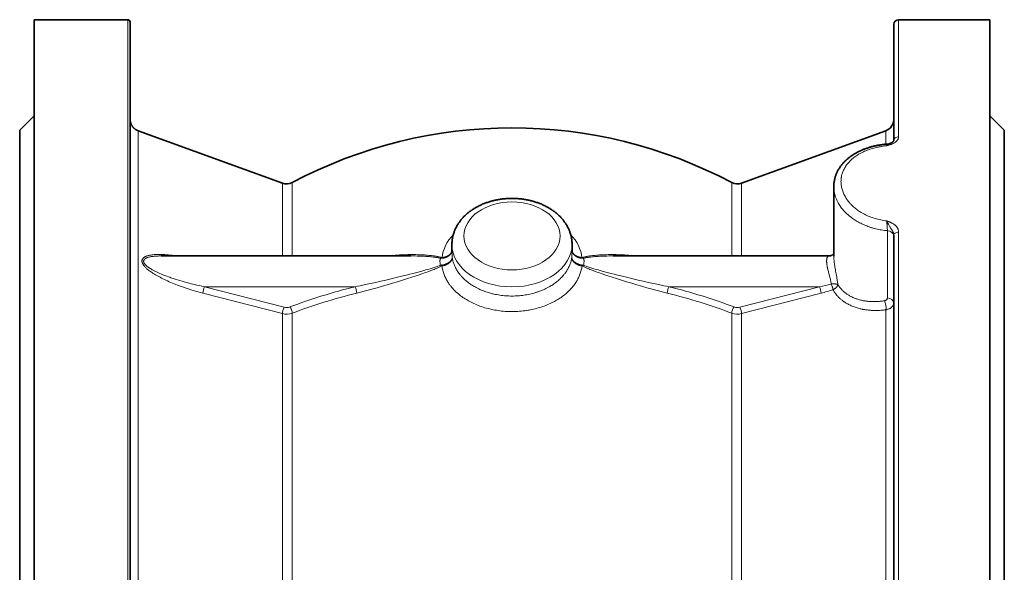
# Model space of a CAD drawing. Extents: x 140 to 961, y 46 to 839.
# Tile 2 of 10: x 140 to 345, y 393 to 508. Entities that reach past the tile are written whole.
import ezdxf

# ---------------------------------------------------------------- set-up
doc = ezdxf.new("R2010")
doc.units = 0

msp = doc.modelspace()

# ---------------------------------------------------------------- linework, layer by layer
at = {"color": 7, "lineweight": 35}
for p, q in [((142.94, 508.08), (142.94, 292.16)), ((162.44, 508.08), (142.94, 508.08)), ((162.94, 507.58), (162.94, 292.6)), ((321.94, 507.08), (321.94, 482.93)), ((341.94, 508.08), (322.94, 508.08)), ((341.94, 508.08), (341.94, 292.16)), ((139.94, 485.08), (139.94, 312.34)), ((194.66, 474.04), (164.59, 484.98)), ((290.23, 474.04), (320.3, 484.98)), ((344.94, 485.08), (344.94, 312.34)), ((139.94, 475.58), (139.94, 320.68)), ((309.44, 458.88), (309.44, 473.34)), ((321.94, 463.25), (321.94, 293.04)), ((221.36, 458.91), (169.39, 458.91)), ((308.45, 458.91), (263.53, 458.91))]:
    msp.add_line(p, q, dxfattribs=at)
at = {"color": 7, "lineweight": 13}
for p, q in [((162.44, 508.08), (162.44, 292.16)), ((322.94, 508.08), (322.94, 483.72)), ((164.59, 484.98), (164.59, 312.43)), ((194.66, 458.91), (194.66, 474.04)), ((196.69, 458.91), (196.69, 474.18)), ((288.2, 458.91), (288.2, 474.18)), ((290.23, 458.91), (290.23, 474.04)), ((320.61, 464.18), (320.61, 450.21)), ((322.94, 463.87), (322.94, 292.16)), ((178.1, 451.18), (194.66, 446.91)), ((178.44, 452.51), (195, 448.24)), ((209.78, 452.51), (178.44, 452.51)), ((306.45, 452.51), (275.11, 452.51)), ((306.45, 452.51), (289.89, 448.24)), ((306.79, 451.18), (290.23, 446.91)), ((194.66, 339.25), (194.66, 446.91)), ((196.69, 447.01), (196.69, 339.16)), ((288.2, 447.01), (288.2, 339.16)), ((290.23, 339.25), (290.23, 446.91)), ((320.3, 447.71), (320.3, 312.43))]:
    msp.add_line(p, q, dxfattribs=at)
at = {"color": 7, "lineweight": 35, "ltscale": 0.212132}
for p, q in [((139.94, 485.08), (142.94, 488.08)), ((344.94, 485.08), (341.94, 488.08))]:
    msp.add_line(p, q, dxfattribs=at)
at = {"color": 7, "lineweight": 13, "ltscale": 0.140851}
msp.add_line((320.3, 484.98), (320.3, 482.17), dxfattribs=at)
at = {"color": 7, "lineweight": 35, "ltscale": 0.002425}
msp.add_line((320.49, 481.89), (320.52, 481.85), dxfattribs=at)
at = {"color": 7, "lineweight": 35, "ltscale": 0.086732}
for p, q in [((229.94, 459.58), (229.94, 461.32)), ((254.94, 459.58), (254.94, 461.32))]:
    msp.add_line(p, q, dxfattribs=at)
at = {"color": 7, "lineweight": 13, "ltscale": 0.000201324}
msp.add_line((308.93, 453.07), (308.92, 453.07), dxfattribs=at)
at = {"color": 7, "lineweight": 13, "ltscale": 0.000603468}
msp.add_line((309.28, 451.88), (309.27, 451.88), dxfattribs=at)
at = {"color": 7, "lineweight": 35}
for points in [[(162.94, 487.32), (162.95, 487.26), (162.95, 487.2), (162.96, 487.13), (162.96, 487.09), (162.97, 487.04), (162.98, 486.99), (162.98, 486.94), (163, 486.88), (163.02, 486.77), (163.05, 486.65), (163.06, 486.6), (163.08, 486.54), (163.1, 486.48), (163.12, 486.41), (163.15, 486.34), (163.18, 486.27), (163.21, 486.21), (163.25, 486.15), (163.29, 486.09), (163.33, 486.02), (163.37, 485.95), (163.42, 485.89), (163.46, 485.83), (163.5, 485.77), (163.54, 485.72), (163.6, 485.65), (163.63, 485.61), (163.67, 485.58), (163.7, 485.55), (163.73, 485.51), (163.78, 485.46), (163.84, 485.41), (163.9, 485.36), (163.96, 485.32), (164, 485.29), (164.04, 485.26), (164.09, 485.23), (164.13, 485.21), (164.22, 485.15), (164.31, 485.11), (164.36, 485.08), (164.4, 485.06), (164.46, 485.03), (164.53, 485.01), (164.59, 484.98)], [(309.44, 473.34), (309.45, 473.48), (309.45, 473.62), (309.46, 473.76), (309.47, 473.89), (309.48, 474.03), (309.49, 474.17), (309.51, 474.31), (309.53, 474.44), (309.56, 474.58), (309.58, 474.72), (309.61, 474.85), (309.64, 474.99), (309.68, 475.12), (309.71, 475.26), (309.75, 475.39), (309.8, 475.52), (309.84, 475.66), (309.89, 475.79), (309.94, 475.92), (309.99, 476.05), (310.05, 476.17), (310.11, 476.3), (310.17, 476.43), (310.23, 476.55), (310.3, 476.68), (310.37, 476.81), (310.44, 476.94), (310.52, 477.07), (310.6, 477.2), (310.68, 477.32), (310.77, 477.45), (310.85, 477.57), (310.94, 477.69), (311.03, 477.81), (311.13, 477.93), (311.22, 478.04), (311.32, 478.16), (311.42, 478.27), (311.53, 478.38), (311.63, 478.49), (311.73, 478.59), (311.82, 478.69), (311.92, 478.78), (312.02, 478.88), (312.13, 478.97), (312.23, 479.06), (312.34, 479.15), (312.44, 479.24), (312.55, 479.33), (312.66, 479.42), (312.77, 479.5), (312.89, 479.59), (313, 479.67), (313.12, 479.75), (313.24, 479.83), (313.35, 479.91), (313.48, 479.99), (313.61, 480.07), (313.74, 480.15), (313.87, 480.23), (314, 480.31), (314.14, 480.38), (314.27, 480.46), (314.41, 480.53), (314.55, 480.6), (314.69, 480.67), (314.83, 480.74), (314.97, 480.8), (315.11, 480.87), (315.26, 480.93), (315.4, 480.99), (315.55, 481.05), (315.7, 481.11), (315.85, 481.17), (316, 481.22), (316.15, 481.28), (316.3, 481.33), (316.45, 481.38), (316.6, 481.43), (316.76, 481.48), (316.91, 481.53), (317.07, 481.57), (317.23, 481.62), (317.38, 481.66), (317.54, 481.7), (317.7, 481.74), (317.86, 481.78), (318.02, 481.82), (318.18, 481.85), (318.33, 481.88), (318.49, 481.91), (318.64, 481.94), (318.8, 481.97), (318.96, 482), (319.12, 482.02), (319.28, 482.05), (319.43, 482.07), (319.59, 482.09), (319.75, 482.11), (319.91, 482.13), (320.07, 482.15), (320.23, 482.16), (320.4, 482.17), (320.56, 482.19)], [(321.94, 482.93), (321.94, 482.91), (321.92, 482.88), (321.91, 482.86), (321.89, 482.83), (321.86, 482.8), (321.83, 482.76), (321.79, 482.72), (321.75, 482.69), (321.7, 482.65), (321.65, 482.61), (321.59, 482.57), (321.53, 482.54), (321.45, 482.49), (321.37, 482.45), (321.29, 482.41), (321.19, 482.37), (321.09, 482.32), (320.97, 482.28)], [(229.94, 461.32), (229.95, 461.5), (229.95, 461.68), (229.96, 461.86), (229.98, 462.04), (230, 462.22), (230.02, 462.4), (230.05, 462.58), (230.08, 462.76), (230.12, 462.93), (230.16, 463.11), (230.21, 463.29), (230.26, 463.46), (230.31, 463.63), (230.37, 463.81), (230.43, 463.98), (230.49, 464.15), (230.56, 464.31), (230.63, 464.48), (230.71, 464.65), (230.79, 464.81), (230.87, 464.97), (230.96, 465.13), (231.05, 465.29), (231.14, 465.44), (231.24, 465.6), (231.34, 465.75), (231.44, 465.9), (231.55, 466.05), (231.66, 466.2), (231.77, 466.34), (231.89, 466.48), (232.01, 466.63), (232.13, 466.76), (232.25, 466.9), (232.38, 467.04), (232.51, 467.17), (232.64, 467.3), (232.78, 467.42), (232.91, 467.55), (233.05, 467.67), (233.19, 467.79), (233.33, 467.91), (233.48, 468.02), (233.63, 468.14), (233.78, 468.25), (233.93, 468.36), (234.08, 468.47), (234.24, 468.57), (234.4, 468.67), (234.56, 468.78), (234.72, 468.87), (234.89, 468.97), (235.05, 469.06), (235.22, 469.16), (235.39, 469.24), (235.56, 469.33), (235.73, 469.42), (235.91, 469.5), (236.08, 469.58), (236.26, 469.66), (236.44, 469.73), (236.62, 469.8), (236.8, 469.88), (236.98, 469.94), (237.17, 470.01), (237.35, 470.07), (237.54, 470.13), (237.73, 470.19), (237.92, 470.25), (238.1, 470.3), (238.3, 470.36), (238.49, 470.41), (238.68, 470.45), (238.87, 470.5), (239.07, 470.54), (239.26, 470.58), (239.46, 470.62), (239.65, 470.65), (239.85, 470.68), (240.05, 470.71), (240.24, 470.74), (240.44, 470.77), (240.64, 470.79), (240.84, 470.81), (241.04, 470.83), (241.24, 470.85), (241.44, 470.86), (241.64, 470.87), (241.84, 470.88), (242.04, 470.88), (242.24, 470.89), (242.44, 470.89)], [(254.94, 461.32), (254.94, 461.5), (254.94, 461.68), (254.93, 461.86), (254.91, 462.04), (254.89, 462.22), (254.87, 462.4), (254.84, 462.58), (254.81, 462.76), (254.77, 462.93), (254.73, 463.11), (254.68, 463.29), (254.63, 463.46), (254.58, 463.63), (254.52, 463.81), (254.46, 463.98), (254.4, 464.15), (254.33, 464.31), (254.26, 464.48), (254.18, 464.65), (254.1, 464.81), (254.02, 464.97), (253.93, 465.13), (253.84, 465.29), (253.75, 465.44), (253.65, 465.6), (253.55, 465.75), (253.45, 465.9), (253.34, 466.05), (253.23, 466.2), (253.12, 466.34), (253, 466.48), (252.88, 466.63), (252.76, 466.76), (252.64, 466.9), (252.51, 467.04), (252.38, 467.17), (252.25, 467.3), (252.11, 467.42), (251.98, 467.55), (251.84, 467.67), (251.7, 467.79), (251.56, 467.91), (251.41, 468.02), (251.26, 468.14), (251.11, 468.25), (250.96, 468.36), (250.81, 468.47), (250.65, 468.57), (250.49, 468.67), (250.33, 468.78), (250.17, 468.87), (250, 468.97), (249.84, 469.06), (249.67, 469.16), (249.5, 469.24), (249.33, 469.33), (249.16, 469.42), (248.98, 469.5), (248.81, 469.58), (248.63, 469.66), (248.45, 469.73), (248.27, 469.8), (248.09, 469.88), (247.91, 469.94), (247.72, 470.01), (247.54, 470.07), (247.35, 470.13), (247.16, 470.19), (246.97, 470.25), (246.79, 470.3), (246.59, 470.36), (246.4, 470.41), (246.21, 470.45), (246.02, 470.5), (245.82, 470.54), (245.63, 470.58), (245.43, 470.62), (245.24, 470.65), (245.04, 470.68), (244.84, 470.71), (244.65, 470.74), (244.45, 470.77), (244.25, 470.79), (244.05, 470.81), (243.85, 470.83), (243.65, 470.85), (243.45, 470.86), (243.25, 470.87), (243.05, 470.88), (242.85, 470.88), (242.65, 470.89), (242.44, 470.89)], [(308.45, 458.91), (308.5, 458.92), (308.55, 458.92), (308.6, 458.92), (308.65, 458.93), (308.7, 458.94), (308.76, 458.95), (308.8, 458.96), (308.85, 458.98), (308.9, 459), (308.97, 459.02), (309, 459.04), (309.03, 459.05), (309.08, 459.08), (309.12, 459.1), (309.16, 459.13), (309.2, 459.16), (309.24, 459.19), (309.27, 459.22), (309.3, 459.24), (309.33, 459.27), (309.36, 459.31), (309.4, 459.34), (309.42, 459.38), (309.44, 459.41)]]:
    msp.add_lwpolyline(points, dxfattribs=at)
at = {"color": 7, "lineweight": 13}
for points in [[(320.44, 466.22), (320.14, 466.25), (319.83, 466.3), (319.53, 466.35), (319.22, 466.4), (318.92, 466.47), (318.63, 466.54), (318.33, 466.62), (318.04, 466.7), (317.75, 466.79), (317.46, 466.89), (317.17, 466.99), (316.89, 467.1), (316.62, 467.21), (316.34, 467.33), (316.07, 467.46), (315.81, 467.59), (315.55, 467.73), (315.42, 467.81), (315.29, 467.88), (315.13, 467.98), (314.96, 468.08), (314.8, 468.19), (314.59, 468.33), (314.39, 468.47), (314.19, 468.62), (313.99, 468.77), (313.8, 468.93), (313.61, 469.09), (313.43, 469.26), (313.26, 469.42), (313.07, 469.61), (312.98, 469.7), (312.89, 469.8), (312.78, 469.93), (312.67, 470.06), (312.56, 470.19), (312.43, 470.35), (312.3, 470.52), (312.18, 470.69), (312.06, 470.87), (311.95, 471.04), (311.85, 471.22), (311.74, 471.41), (311.64, 471.6), (311.54, 471.8), (311.45, 472), (311.37, 472.2), (311.3, 472.4), (311.23, 472.6), (311.17, 472.8), (311.12, 473.01), (311.07, 473.21), (311.03, 473.41), (311, 473.62), (310.97, 473.82), (310.96, 474.03), (310.95, 474.23), (310.94, 474.43), (310.95, 474.64), (310.96, 474.84), (310.97, 474.94), (310.98, 475.04), (310.99, 475.14), (311.01, 475.24), (311.02, 475.34), (311.04, 475.44), (311.08, 475.64), (311.13, 475.84), (311.19, 476.03), (311.25, 476.23), (311.32, 476.42), (311.4, 476.61), (311.48, 476.8), (311.58, 476.99), (311.67, 477.17), (311.78, 477.35), (311.89, 477.53), (312.01, 477.71), (312.12, 477.86), (312.23, 478.02), (312.35, 478.17), (312.48, 478.32), (312.61, 478.46), (312.75, 478.61), (312.83, 478.69), (312.92, 478.78), (313.09, 478.94), (313.27, 479.1), (313.46, 479.26), (313.65, 479.41), (313.84, 479.55), (314.03, 479.69), (314.22, 479.82), (314.42, 479.94), (314.62, 480.07), (314.83, 480.19), (314.95, 480.26), (315.08, 480.32), (315.21, 480.39), (315.34, 480.46), (315.6, 480.58), (315.87, 480.7), (316.13, 480.81), (316.4, 480.92), (316.67, 481.02), (316.94, 481.12), (317.22, 481.2), (317.5, 481.29), (317.79, 481.37), (318.07, 481.44), (318.29, 481.49), (318.52, 481.54), (318.74, 481.59), (318.91, 481.62), (319.08, 481.65), (319.24, 481.68), (319.41, 481.71), (319.76, 481.76), (320.1, 481.8), (320.44, 481.83)], [(322.94, 483.72), (322.94, 483.66), (322.94, 483.6), (322.93, 483.54), (322.92, 483.48), (322.9, 483.43), (322.88, 483.37), (322.87, 483.32), (322.84, 483.27), (322.82, 483.22), (322.79, 483.17), (322.78, 483.14), (322.76, 483.11), (322.71, 483.05), (322.69, 483.01), (322.66, 482.98), (322.64, 482.95), (322.61, 482.92), (322.55, 482.85), (322.5, 482.79), (322.43, 482.74), (322.38, 482.69), (322.33, 482.65), (322.27, 482.61), (322.23, 482.58), (322.19, 482.55), (322.1, 482.49), (322.01, 482.44), (321.92, 482.38), (321.83, 482.34), (321.77, 482.31), (321.71, 482.28), (321.64, 482.25), (321.57, 482.22), (321.45, 482.17), (321.38, 482.14), (321.31, 482.11), (321.18, 482.07), (321.1, 482.04), (321.01, 482.01), (320.9, 481.97), (320.7, 481.91), (320.44, 481.83)], [(320.97, 482.28), (320.92, 482.26), (320.87, 482.24), (320.83, 482.21), (320.79, 482.19), (320.74, 482.16), (320.71, 482.13), (320.67, 482.1), (320.64, 482.07), (320.62, 482.04), (320.59, 482.02), (320.54, 481.96), (320.5, 481.91), (320.44, 481.83)], [(320.56, 482.19), (320.55, 482.19), (320.54, 482.18), (320.54, 482.17), (320.53, 482.16), (320.53, 482.15), (320.52, 482.12), (320.51, 482.09), (320.5, 482.06), (320.48, 482.01), (320.47, 481.95), (320.44, 481.83)], [(320.61, 464.18), (320.3, 464.21), (320, 464.24), (319.71, 464.28), (319.41, 464.32), (319.11, 464.37), (318.82, 464.43), (318.52, 464.49), (318.23, 464.55), (317.94, 464.63), (317.65, 464.7), (317.51, 464.74), (317.37, 464.79), (317.23, 464.83), (317.09, 464.87), (316.94, 464.92), (316.8, 464.97), (316.55, 465.06), (316.29, 465.16), (316.03, 465.26), (315.78, 465.36), (315.53, 465.47), (315.29, 465.59), (315.05, 465.71), (314.81, 465.83), (314.57, 465.96), (314.34, 466.09), (314.11, 466.22), (313.89, 466.36), (313.66, 466.51), (313.45, 466.65), (313.24, 466.8), (313.03, 466.96), (312.92, 467.04), (312.82, 467.12), (312.72, 467.2), (312.62, 467.28), (312.49, 467.39), (312.36, 467.51), (312.24, 467.62), (312.08, 467.77), (311.92, 467.92), (311.77, 468.07), (311.63, 468.23), (311.48, 468.39), (311.34, 468.55), (311.21, 468.71), (311.07, 468.89), (310.93, 469.07), (310.8, 469.25), (310.68, 469.44), (310.56, 469.62), (310.45, 469.81), (310.39, 469.91), (310.34, 470), (310.27, 470.13), (310.21, 470.26), (310.14, 470.39), (310.07, 470.54), (310, 470.7), (309.94, 470.86), (309.87, 471.02), (309.82, 471.18), (309.76, 471.35), (309.7, 471.53), (309.66, 471.71), (309.61, 471.89), (309.57, 472.07), (309.54, 472.25), (309.51, 472.43), (309.49, 472.61), (309.47, 472.8), (309.46, 472.98), (309.45, 473.16), (309.44, 473.34)], [(320.61, 464.18), (320.6, 464.38), (320.59, 464.61), (320.58, 464.86), (320.57, 465.11), (320.56, 465.25), (320.55, 465.38), (320.53, 465.5), (320.52, 465.62), (320.51, 465.73), (320.5, 465.84), (320.49, 465.94), (320.47, 466.03), (320.46, 466.13), (320.44, 466.22)], [(322.94, 463.87), (322.94, 463.94), (322.94, 464.02), (322.93, 464.09), (322.92, 464.17), (322.9, 464.24), (322.88, 464.32), (322.86, 464.39), (322.83, 464.46), (322.81, 464.53), (322.77, 464.6), (322.74, 464.67), (322.7, 464.74), (322.66, 464.81), (322.62, 464.87), (322.58, 464.93), (322.54, 464.98), (322.5, 465.03), (322.47, 465.06), (322.44, 465.1), (322.4, 465.14), (322.37, 465.17), (322.33, 465.21), (322.3, 465.24), (322.23, 465.31), (322.15, 465.37), (322.09, 465.42), (322.02, 465.47), (321.95, 465.52), (321.9, 465.55), (321.85, 465.58), (321.76, 465.64), (321.65, 465.7), (321.55, 465.76), (321.45, 465.81), (321.38, 465.84), (321.31, 465.87), (321.22, 465.92), (321.13, 465.96), (321.02, 466), (320.92, 466.04), (320.84, 466.07), (320.69, 466.13), (320.44, 466.22)], [(321.94, 463.25), (321.94, 463.32), (321.94, 463.38), (321.93, 463.45), (321.92, 463.51), (321.9, 463.58), (321.89, 463.63), (321.87, 463.69), (321.85, 463.74), (321.84, 463.78), (321.82, 463.82), (321.78, 463.9), (321.75, 463.97), (321.71, 464.04), (321.67, 464.11), (321.63, 464.18), (321.58, 464.25), (321.53, 464.34), (321.49, 464.4), (321.4, 464.53), (321.31, 464.66), (321.27, 464.73), (321.2, 464.84), (321.15, 464.91), (321.11, 464.99), (321.04, 465.12), (320.97, 465.24), (320.88, 465.4), (320.82, 465.51), (320.72, 465.71), (320.61, 465.92), (320.56, 466.02), (320.52, 466.09), (320.48, 466.16), (320.44, 466.22)], [(178.1, 451.18), (177.59, 451.31), (177.09, 451.45), (176.58, 451.59), (176.08, 451.74), (175.58, 451.89), (175.08, 452.05), (174.58, 452.22), (174.08, 452.39), (173.83, 452.47), (173.58, 452.56), (173.34, 452.65), (173.09, 452.74), (172.77, 452.86), (172.45, 452.99), (172.13, 453.11), (171.77, 453.26), (171.41, 453.41), (171.05, 453.56), (170.69, 453.72), (170.38, 453.87), (170.06, 454.02), (169.75, 454.17), (169.44, 454.32), (169.16, 454.47), (168.88, 454.62), (168.61, 454.77), (168.33, 454.92), (168.19, 455.01), (168.04, 455.1), (167.9, 455.18), (167.76, 455.27), (167.57, 455.39), (167.39, 455.52), (167.2, 455.65), (167.02, 455.78), (166.84, 455.91), (166.67, 456.05), (166.58, 456.12), (166.49, 456.2), (166.41, 456.27), (166.33, 456.34), (166.22, 456.45), (166.12, 456.55), (166.01, 456.66), (165.92, 456.77), (165.87, 456.83), (165.82, 456.89), (165.78, 456.94), (165.74, 457), (165.7, 457.05), (165.66, 457.11), (165.62, 457.18), (165.57, 457.25), (165.53, 457.33), (165.49, 457.42), (165.48, 457.46), (165.46, 457.51), (165.44, 457.56), (165.43, 457.62), (165.41, 457.68), (165.4, 457.75), (165.4, 457.82), (165.4, 457.88), (165.4, 457.95), (165.41, 458.01), (165.43, 458.08), (165.45, 458.14), (165.46, 458.18), (165.48, 458.23), (165.51, 458.27), (165.53, 458.3), (165.55, 458.33), (165.59, 458.39), (165.64, 458.44), (165.68, 458.49), (165.72, 458.53), (165.77, 458.57), (165.81, 458.59), (165.84, 458.62), (165.88, 458.65), (165.93, 458.67), (166.01, 458.73), (166.1, 458.77), (166.19, 458.81), (166.31, 458.86), (166.43, 458.91), (166.55, 458.94), (166.67, 458.98), (166.83, 459.02), (166.99, 459.06), (167.15, 459.09), (167.31, 459.11), (167.51, 459.14), (167.72, 459.17), (167.93, 459.19), (168.14, 459.2), (168.36, 459.21), (168.58, 459.22), (168.81, 459.22), (168.98, 459.23), (169.14, 459.23), (169.31, 459.22), (169.48, 459.22), (169.82, 459.21), (170.16, 459.19), (170.51, 459.17), (170.7, 459.15), (170.9, 459.14), (171.29, 459.1), (171.69, 459.06), (172.08, 459.01), (172.43, 458.96), (172.78, 458.91)], [(229.94, 459.92), (229.92, 459.85), (229.9, 459.78), (229.88, 459.72), (229.85, 459.66), (229.82, 459.59), (229.78, 459.53), (229.76, 459.49), (229.74, 459.46), (229.69, 459.39), (229.64, 459.32), (229.59, 459.25), (229.53, 459.19), (229.48, 459.13), (229.42, 459.07), (229.36, 459.02), (229.31, 458.97), (229.24, 458.93), (229.21, 458.9), (229.17, 458.87), (229.13, 458.84), (229.09, 458.82), (229, 458.77), (228.92, 458.72), (228.85, 458.69), (228.77, 458.65), (228.7, 458.62), (228.63, 458.59), (228.58, 458.58), (228.53, 458.56), (228.48, 458.55), (228.43, 458.53), (228.33, 458.51), (228.23, 458.48), (228.14, 458.47), (228.04, 458.45), (227.94, 458.44), (227.85, 458.44)], [(229.94, 459.93), (229.92, 459.86), (229.89, 459.78), (229.86, 459.71), (229.83, 459.64), (229.79, 459.58), (229.74, 459.51), (229.7, 459.45), (229.65, 459.38), (229.6, 459.32), (229.55, 459.27), (229.5, 459.22), (229.44, 459.17), (229.39, 459.13), (229.33, 459.08), (229.29, 459.05), (229.25, 459.03), (229.18, 458.98), (229.1, 458.93), (229.04, 458.9), (228.98, 458.87), (228.92, 458.84), (228.88, 458.82), (228.83, 458.8), (228.74, 458.77), (228.65, 458.73), (228.55, 458.71), (228.48, 458.69), (228.4, 458.67), (228.33, 458.65), (228.28, 458.64), (228.22, 458.63), (228.16, 458.62), (228.11, 458.62), (228.03, 458.61), (227.95, 458.6), (227.87, 458.6)], [(254.94, 459.93), (254.97, 459.86), (255, 459.78), (255.03, 459.71), (255.06, 459.64), (255.1, 459.58), (255.15, 459.51), (255.19, 459.45), (255.24, 459.38), (255.29, 459.32), (255.34, 459.27), (255.39, 459.22), (255.45, 459.17), (255.5, 459.13), (255.56, 459.08), (255.6, 459.05), (255.64, 459.03), (255.71, 458.98), (255.79, 458.93), (255.85, 458.9), (255.91, 458.87), (255.97, 458.84), (256.01, 458.82), (256.06, 458.8), (256.15, 458.77), (256.24, 458.73), (256.34, 458.71), (256.41, 458.69), (256.49, 458.67), (256.56, 458.65), (256.61, 458.64), (256.67, 458.63), (256.72, 458.62), (256.78, 458.62), (256.86, 458.61), (256.94, 458.6), (257.02, 458.6)], [(254.94, 459.92), (254.96, 459.85), (254.99, 459.78), (255.01, 459.72), (255.04, 459.66), (255.07, 459.59), (255.11, 459.53), (255.13, 459.49), (255.15, 459.46), (255.2, 459.39), (255.25, 459.32), (255.3, 459.25), (255.36, 459.19), (255.41, 459.13), (255.47, 459.07), (255.53, 459.02), (255.58, 458.97), (255.65, 458.93), (255.68, 458.9), (255.72, 458.87), (255.76, 458.84), (255.8, 458.82), (255.89, 458.77), (255.97, 458.72), (256.04, 458.69), (256.12, 458.65), (256.19, 458.62), (256.26, 458.59), (256.31, 458.58), (256.36, 458.56), (256.41, 458.55), (256.46, 458.53), (256.56, 458.51), (256.66, 458.48), (256.75, 458.47), (256.85, 458.45), (256.95, 458.44), (257.04, 458.44)], [(178.44, 452.51), (177.9, 452.62), (177.36, 452.74), (176.82, 452.86), (176.29, 452.99), (175.75, 453.12), (175.21, 453.26), (174.68, 453.4), (174.21, 453.53), (173.74, 453.66), (173.27, 453.8), (172.81, 453.94), (172.34, 454.08), (171.88, 454.24), (171.65, 454.31), (171.41, 454.39), (171.19, 454.47), (170.96, 454.55), (170.55, 454.7), (170.35, 454.78), (170.14, 454.86), (169.94, 454.94), (169.74, 455.02), (169.44, 455.14), (169.15, 455.27), (168.85, 455.4), (168.56, 455.54), (168.3, 455.66), (168.05, 455.78), (167.8, 455.91), (167.68, 455.98), (167.56, 456.05), (167.36, 456.16), (167.17, 456.28), (167.07, 456.34), (166.97, 456.4), (166.88, 456.46), (166.79, 456.52), (166.65, 456.62), (166.52, 456.73), (166.45, 456.78), (166.39, 456.83), (166.32, 456.89), (166.26, 456.94), (166.18, 457.03), (166.09, 457.11), (166.05, 457.16), (166.02, 457.2), (165.98, 457.25), (165.95, 457.29), (165.9, 457.36), (165.85, 457.43), (165.84, 457.47), (165.82, 457.5), (165.8, 457.54), (165.79, 457.58), (165.77, 457.63), (165.75, 457.69), (165.74, 457.75), (165.74, 457.81), (165.74, 457.83), (165.74, 457.86), (165.75, 457.89), (165.75, 457.92), (165.76, 457.94), (165.76, 457.97), (165.77, 458), (165.78, 458.02), (165.81, 458.07), (165.84, 458.12), (165.85, 458.15), (165.88, 458.18), (165.9, 458.2), (165.92, 458.23), (165.97, 458.28), (166.03, 458.32), (166.06, 458.34), (166.09, 458.37), (166.16, 458.41), (166.24, 458.45), (166.32, 458.49), (166.42, 458.54), (166.52, 458.57), (166.63, 458.61), (166.74, 458.64), (166.88, 458.68), (167.02, 458.72), (167.17, 458.75), (167.32, 458.77), (167.52, 458.8), (167.71, 458.83), (167.91, 458.85), (168.11, 458.87), (168.32, 458.88), (168.54, 458.89), (168.75, 458.9), (168.91, 458.91), (169.07, 458.91), (169.39, 458.91)], [(227.7, 458.62), (227.55, 458.66), (227.4, 458.69), (227.25, 458.73), (227.14, 458.75), (227.03, 458.78), (226.8, 458.82), (226.67, 458.84), (226.55, 458.86), (226.4, 458.89), (226.26, 458.91), (225.98, 458.95), (225.71, 458.98), (225.43, 459.01), (225.14, 459.04), (224.86, 459.07), (224.57, 459.09), (224.39, 459.1), (224.2, 459.12), (223.82, 459.14), (223.44, 459.16), (223.1, 459.17), (222.76, 459.18), (222.42, 459.19), (222.07, 459.2), (221.85, 459.2), (221.62, 459.2), (221.39, 459.2), (221.16, 459.2), (220.73, 459.19), (220.3, 459.18), (219.87, 459.17), (219.44, 459.15), (219.01, 459.13), (218.58, 459.1), (218.15, 459.07), (217.72, 459.04), (217.26, 459), (216.81, 458.96), (216.35, 458.91)], [(227.55, 458.45), (227.39, 458.48), (227.23, 458.51), (227.07, 458.54), (226.95, 458.56), (226.83, 458.58), (226.59, 458.62), (226.35, 458.65), (226.07, 458.68), (225.8, 458.71), (225.52, 458.74), (225.24, 458.77), (225.06, 458.78), (224.87, 458.8), (224.5, 458.82), (224.2, 458.84), (223.9, 458.85), (223.6, 458.87), (223.38, 458.88), (223.16, 458.88), (222.94, 458.89), (222.71, 458.9), (222.26, 458.91), (221.81, 458.91), (221.36, 458.91)], [(227.55, 456.97), (227.52, 457.11), (227.5, 457.19), (227.49, 457.26), (227.48, 457.36), (227.47, 457.46), (227.46, 457.57), (227.45, 457.66), (227.45, 457.72), (227.45, 457.77), (227.45, 457.85), (227.45, 457.92), (227.45, 457.98), (227.46, 458.06), (227.47, 458.14), (227.48, 458.21), (227.49, 458.28), (227.51, 458.35), (227.53, 458.4), (227.55, 458.45)], [(230.01, 458.58), (230, 458.56), (230, 458.51), (230, 458.47), (229.99, 458.42), (229.97, 458.36), (229.95, 458.3), (229.93, 458.25), (229.91, 458.19), (229.88, 458.13), (229.84, 458.08), (229.81, 458.02), (229.77, 457.97), (229.72, 457.91), (229.68, 457.86), (229.63, 457.81), (229.57, 457.76), (229.52, 457.72), (229.47, 457.67), (229.42, 457.63), (229.36, 457.6), (229.32, 457.57), (229.28, 457.54), (229.2, 457.49), (229.12, 457.44), (229.03, 457.4), (228.95, 457.36), (228.86, 457.32), (228.81, 457.3), (228.75, 457.27), (228.64, 457.23), (228.53, 457.2), (228.42, 457.16), (228.3, 457.13), (228.19, 457.1), (228.07, 457.08), (227.96, 457.05), (227.85, 457.03)], [(230.01, 458.58), (230.01, 458.55), (230, 458.51), (230, 458.46), (229.99, 458.4), (229.98, 458.34), (229.96, 458.28), (229.94, 458.23), (229.92, 458.17), (229.9, 458.12), (229.87, 458.06), (229.86, 458.03), (229.84, 457.99), (229.8, 457.93), (229.75, 457.86), (229.71, 457.8), (229.66, 457.74), (229.62, 457.69), (229.57, 457.64), (229.52, 457.59), (229.48, 457.56), (229.45, 457.52), (229.41, 457.49), (229.37, 457.46), (229.3, 457.4), (229.22, 457.35), (229.14, 457.29), (229.05, 457.24), (228.97, 457.19), (228.88, 457.15), (228.81, 457.11), (228.74, 457.08), (228.66, 457.05), (228.61, 457.02), (228.55, 457), (228.44, 456.96), (228.39, 456.95), (228.33, 456.93), (228.21, 456.89), (228.1, 456.87), (227.99, 456.84), (227.87, 456.82)], [(242.44, 450.58), (242.13, 450.58), (241.81, 450.59), (241.49, 450.6), (241.18, 450.62), (240.86, 450.65), (240.55, 450.68), (240.23, 450.72), (239.92, 450.76), (239.61, 450.81), (239.3, 450.86), (238.99, 450.92), (238.69, 450.99), (238.53, 451.02), (238.38, 451.06), (238.18, 451.11), (237.98, 451.16), (237.78, 451.22), (237.53, 451.3), (237.27, 451.38), (237.02, 451.46), (236.77, 451.55), (236.53, 451.64), (236.28, 451.73), (236.04, 451.83), (235.78, 451.95), (235.52, 452.07), (235.39, 452.13), (235.26, 452.19), (235.14, 452.26), (235.01, 452.32), (234.89, 452.39), (234.76, 452.46), (234.56, 452.57), (234.36, 452.69), (234.16, 452.81), (233.97, 452.94), (233.78, 453.07), (233.59, 453.2), (233.39, 453.35), (233.19, 453.5), (233, 453.65), (232.81, 453.81), (232.63, 453.97), (232.45, 454.13), (232.28, 454.3), (232.11, 454.47), (232.03, 454.56), (231.95, 454.64), (231.84, 454.76), (231.74, 454.88), (231.64, 455), (231.5, 455.17), (231.37, 455.35), (231.25, 455.52), (231.13, 455.7), (231.01, 455.88), (230.9, 456.06), (230.79, 456.25), (230.7, 456.43), (230.65, 456.53), (230.6, 456.62), (230.52, 456.8), (230.45, 456.97), (230.38, 457.15), (230.31, 457.32), (230.25, 457.5), (230.2, 457.68), (230.15, 457.86), (230.11, 458.04), (230.07, 458.22), (230.03, 458.4), (230.01, 458.58)], [(254.88, 458.58), (254.85, 458.39), (254.82, 458.2), (254.78, 458.01), (254.73, 457.82), (254.67, 457.63), (254.62, 457.44), (254.55, 457.25), (254.48, 457.07), (254.4, 456.88), (254.32, 456.7), (254.24, 456.52), (254.14, 456.34), (254.05, 456.18), (253.96, 456.01), (253.86, 455.86), (253.76, 455.7), (253.66, 455.54), (253.55, 455.39), (253.46, 455.27), (253.36, 455.14), (253.27, 455.03), (253.2, 454.94), (253.12, 454.85), (252.97, 454.67), (252.81, 454.5), (252.73, 454.42), (252.64, 454.33), (252.47, 454.16), (252.29, 454), (252.11, 453.83), (251.92, 453.68), (251.73, 453.52), (251.54, 453.37), (251.33, 453.22), (251.13, 453.08), (250.92, 452.94), (250.71, 452.8), (250.49, 452.67), (250.33, 452.57), (250.17, 452.48), (250.01, 452.39), (249.88, 452.33), (249.76, 452.26), (249.5, 452.13), (249.25, 452.01), (248.99, 451.9), (248.72, 451.78), (248.46, 451.68), (248.19, 451.57), (247.92, 451.48), (247.77, 451.43), (247.63, 451.38), (247.48, 451.33), (247.34, 451.29), (247.19, 451.24), (247.04, 451.2), (246.75, 451.12), (246.45, 451.05), (246.15, 450.98), (245.85, 450.91), (245.54, 450.85), (245.24, 450.8), (244.93, 450.75), (244.62, 450.71), (244.31, 450.68), (244, 450.65), (243.69, 450.62), (243.38, 450.6), (243.07, 450.59), (242.76, 450.58), (242.44, 450.58)], [(254.88, 458.58), (254.88, 458.56), (254.89, 458.5), (254.89, 458.47), (254.9, 458.42), (254.92, 458.36), (254.94, 458.3), (254.96, 458.25), (254.98, 458.19), (255.01, 458.13), (255.05, 458.08), (255.08, 458.02), (255.12, 457.97), (255.17, 457.91), (255.21, 457.86), (255.26, 457.81), (255.32, 457.76), (255.37, 457.71), (255.42, 457.67), (255.47, 457.63), (255.53, 457.59), (255.57, 457.57), (255.61, 457.54), (255.69, 457.49), (255.78, 457.44), (255.86, 457.4), (255.94, 457.36), (256.03, 457.32), (256.09, 457.3), (256.14, 457.27), (256.25, 457.23), (256.36, 457.2), (256.47, 457.16), (256.59, 457.13), (256.7, 457.1), (256.82, 457.08), (256.93, 457.05), (257.04, 457.03)], [(254.88, 458.58), (254.89, 458.52), (254.89, 458.49), (254.89, 458.46), (254.9, 458.4), (254.91, 458.34), (254.93, 458.28), (254.95, 458.23), (254.97, 458.17), (254.99, 458.11), (255.02, 458.06), (255.03, 458.03), (255.05, 457.99), (255.09, 457.93), (255.14, 457.86), (255.18, 457.8), (255.23, 457.74), (255.27, 457.69), (255.32, 457.64), (255.37, 457.59), (255.41, 457.56), (255.44, 457.52), (255.48, 457.49), (255.52, 457.46), (255.6, 457.4), (255.67, 457.34), (255.76, 457.29), (255.84, 457.24), (255.92, 457.19), (256.01, 457.15), (256.08, 457.11), (256.15, 457.08), (256.23, 457.05), (256.28, 457.02), (256.34, 457), (256.45, 456.96), (256.51, 456.94), (256.56, 456.93), (256.68, 456.89), (256.79, 456.87), (256.9, 456.84), (257.02, 456.82)], [(257.19, 458.62), (257.34, 458.66), (257.49, 458.69), (257.64, 458.73), (257.75, 458.75), (257.86, 458.78), (258.09, 458.82), (258.22, 458.84), (258.34, 458.86), (258.49, 458.89), (258.63, 458.91), (258.91, 458.95), (259.18, 458.98), (259.46, 459.01), (259.75, 459.04), (260.03, 459.07), (260.31, 459.09), (260.5, 459.1), (260.69, 459.12), (261.07, 459.14), (261.45, 459.16), (261.79, 459.17), (262.13, 459.18), (262.47, 459.19), (262.82, 459.2), (263.04, 459.2), (263.27, 459.2), (263.5, 459.2), (263.73, 459.2), (264.16, 459.19), (264.59, 459.18), (265.02, 459.17), (265.45, 459.15), (265.88, 459.13), (266.31, 459.1), (266.74, 459.07), (267.17, 459.04), (267.63, 459), (268.08, 458.96), (268.54, 458.91)], [(257.34, 458.45), (257.5, 458.48), (257.66, 458.51), (257.82, 458.54), (257.94, 458.56), (258.06, 458.58), (258.3, 458.62), (258.54, 458.65), (258.82, 458.68), (259.09, 458.71), (259.37, 458.74), (259.65, 458.77), (259.83, 458.78), (260.02, 458.8), (260.39, 458.82), (260.69, 458.84), (260.99, 458.85), (261.29, 458.87), (261.51, 458.88), (261.73, 458.88), (261.95, 458.89), (262.18, 458.9), (262.63, 458.91), (263.08, 458.91), (263.53, 458.91)], [(257.34, 456.97), (257.37, 457.11), (257.38, 457.19), (257.4, 457.26), (257.41, 457.36), (257.42, 457.46), (257.43, 457.57), (257.44, 457.66), (257.44, 457.72), (257.44, 457.77), (257.44, 457.85), (257.44, 457.92), (257.44, 457.98), (257.43, 458.06), (257.42, 458.14), (257.41, 458.21), (257.4, 458.28), (257.38, 458.35), (257.36, 458.4), (257.34, 458.45)], [(308.45, 458.91), (308.42, 458.91), (308.39, 458.91), (308.37, 458.9), (308.34, 458.89), (308.33, 458.89), (308.31, 458.88), (308.29, 458.87), (308.28, 458.86), (308.25, 458.84), (308.22, 458.81), (308.19, 458.78), (308.16, 458.74), (308.13, 458.7), (308.11, 458.66), (308.08, 458.61), (308.06, 458.56), (308.04, 458.5), (308.02, 458.44), (308.01, 458.39), (307.99, 458.33), (307.98, 458.28), (307.97, 458.23), (307.97, 458.19), (307.96, 458.09), (307.95, 458.04), (307.95, 457.99), (307.95, 457.88), (307.95, 457.77), (307.95, 457.65), (307.96, 457.53), (307.96, 457.43), (307.97, 457.32), (307.99, 457.21), (308, 457.13), (308.01, 457.05), (308.03, 456.91), (308.06, 456.76), (308.09, 456.61), (308.11, 456.49), (308.14, 456.38), (308.16, 456.27), (308.19, 456.15), (308.25, 455.92), (308.31, 455.69), (308.35, 455.54), (308.43, 455.24), (308.56, 454.76), (308.64, 454.45), (308.68, 454.29), (308.73, 454.09), (308.78, 453.89), (308.8, 453.77), (308.83, 453.66), (308.85, 453.56), (308.86, 453.47), (308.89, 453.33), (308.91, 453.2), (308.93, 453.07)], [(309.44, 458.88), (309.45, 458.8), (309.45, 458.72), (309.45, 458.55), (309.46, 458.38), (309.48, 458.2), (309.49, 458.02), (309.5, 457.9), (309.52, 457.78), (309.54, 457.55), (309.58, 457.31), (309.61, 457.06), (309.65, 456.83), (309.69, 456.59), (309.73, 456.33), (309.78, 456.07), (309.83, 455.77), (309.94, 455.17), (310.02, 454.77), (310.05, 454.57), (310.1, 454.27), (310.16, 453.93), (310.18, 453.77), (310.21, 453.61), (310.24, 453.39), (310.26, 453.18), (310.29, 452.96)], [(209.78, 452.51), (210.3, 452.62), (210.82, 452.72), (211.37, 452.83), (211.91, 452.95), (212.98, 453.18), (214.05, 453.42), (215.12, 453.66), (216.2, 453.91), (217.27, 454.16), (218.34, 454.42), (219.42, 454.68), (220.49, 454.94), (221.14, 455.11), (221.79, 455.27), (222.33, 455.41), (222.88, 455.56), (223.47, 455.71), (224.06, 455.87), (224.51, 456), (224.95, 456.12), (225.39, 456.25), (225.83, 456.38), (226.27, 456.52), (226.48, 456.59), (226.7, 456.66), (226.98, 456.76), (227.26, 456.86), (227.41, 456.91), (227.55, 456.97)], [(210.11, 451.18), (210.9, 451.38), (211.69, 451.58), (212.49, 451.79), (213.28, 452.01), (213.81, 452.16), (214.34, 452.31), (215.4, 452.61), (216.46, 452.92), (217.53, 453.24), (218.59, 453.56), (219.65, 453.89), (220.71, 454.22), (221.6, 454.51), (222.48, 454.79), (222.97, 454.95), (223.46, 455.12), (223.85, 455.25), (224.25, 455.39), (224.69, 455.54), (225.12, 455.7), (225.56, 455.86), (225.99, 456.03), (226.24, 456.12), (226.48, 456.22), (226.67, 456.29), (226.85, 456.37), (227.14, 456.5), (227.42, 456.63), (227.56, 456.69), (227.7, 456.76)], [(242.44, 447.34), (242.08, 447.34), (241.72, 447.35), (241.36, 447.37), (241, 447.39), (240.64, 447.42), (240.28, 447.46), (239.93, 447.5), (239.57, 447.54), (239.21, 447.6), (238.86, 447.66), (238.51, 447.73), (238.16, 447.8), (237.81, 447.88), (237.46, 447.96), (237.12, 448.06), (236.78, 448.15), (236.44, 448.26), (236.11, 448.37), (235.78, 448.49), (235.61, 448.55), (235.45, 448.61), (235.13, 448.73), (234.82, 448.87), (234.51, 449.01), (234.36, 449.08), (234.21, 449.15), (234.06, 449.22), (233.91, 449.3), (233.66, 449.43), (233.41, 449.56), (233.17, 449.7), (232.94, 449.84), (232.7, 449.98), (232.47, 450.13), (232.23, 450.3), (231.98, 450.47), (231.74, 450.65), (231.51, 450.83), (231.28, 451.02), (231.06, 451.21), (230.95, 451.31), (230.85, 451.4), (230.71, 451.53), (230.57, 451.67), (230.43, 451.8), (230.29, 451.96), (230.14, 452.12), (230, 452.27), (229.86, 452.44), (229.78, 452.54), (229.69, 452.64), (229.61, 452.75), (229.53, 452.86), (229.42, 453), (229.32, 453.14), (229.22, 453.29), (229.1, 453.47), (228.99, 453.66), (228.88, 453.84), (228.78, 454.03), (228.68, 454.22), (228.58, 454.42), (228.49, 454.63), (228.39, 454.84), (228.31, 455.06), (228.23, 455.27), (228.16, 455.49), (228.1, 455.71), (228.04, 455.93), (227.99, 456.15), (227.94, 456.37), (227.9, 456.6), (227.87, 456.82)], [(257.02, 456.82), (256.99, 456.6), (256.95, 456.39), (256.91, 456.17), (256.86, 455.96), (256.8, 455.75), (256.74, 455.53), (256.67, 455.32), (256.6, 455.11), (256.52, 454.91), (256.44, 454.7), (256.34, 454.49), (256.26, 454.33), (256.18, 454.16), (256.09, 453.99), (256, 453.83), (255.94, 453.72), (255.87, 453.61), (255.81, 453.51), (255.74, 453.4), (255.6, 453.19), (255.45, 452.98), (255.3, 452.77), (255.14, 452.57), (254.97, 452.37), (254.84, 452.21), (254.7, 452.06), (254.55, 451.91), (254.41, 451.76), (254.31, 451.66), (254.21, 451.56), (254, 451.37), (253.79, 451.18), (253.57, 450.99), (253.35, 450.81), (253.12, 450.63), (252.89, 450.46), (252.65, 450.29), (252.43, 450.14), (252.2, 449.99), (251.97, 449.85), (251.74, 449.71), (251.5, 449.58), (251.26, 449.45), (251.12, 449.37), (250.97, 449.29), (250.82, 449.22), (250.68, 449.15), (250.37, 449), (250.07, 448.87), (249.77, 448.74), (249.46, 448.62), (249.15, 448.5), (248.84, 448.39), (248.53, 448.28), (248.21, 448.18), (247.89, 448.09), (247.57, 448), (247.24, 447.92), (246.91, 447.84), (246.58, 447.77), (246.31, 447.71), (246.04, 447.66), (245.76, 447.61), (245.49, 447.57), (245.3, 447.54), (245.12, 447.52), (244.93, 447.49), (244.74, 447.47), (244.37, 447.43), (244, 447.4), (243.63, 447.38), (243.25, 447.36), (242.88, 447.35), (242.66, 447.34), (242.44, 447.34)], [(274.78, 451.18), (273.99, 451.38), (273.2, 451.58), (272.4, 451.79), (271.61, 452.01), (271.08, 452.16), (270.55, 452.31), (269.49, 452.61), (268.43, 452.92), (267.36, 453.24), (266.3, 453.56), (265.24, 453.89), (264.18, 454.22), (263.29, 454.51), (262.41, 454.79), (261.92, 454.95), (261.43, 455.12), (261.04, 455.25), (260.64, 455.39), (260.2, 455.54), (259.76, 455.7), (259.33, 455.86), (258.9, 456.03), (258.65, 456.12), (258.41, 456.22), (258.22, 456.29), (258.03, 456.37), (257.75, 456.5), (257.47, 456.63), (257.33, 456.69), (257.19, 456.76)], [(275.11, 452.51), (274.59, 452.62), (274.07, 452.72), (273.52, 452.83), (272.98, 452.95), (271.91, 453.18), (270.84, 453.42), (269.77, 453.66), (268.69, 453.91), (267.62, 454.16), (266.55, 454.42), (265.47, 454.68), (264.4, 454.94), (263.75, 455.11), (263.1, 455.27), (262.56, 455.41), (262.01, 455.56), (261.42, 455.71), (260.83, 455.87), (260.38, 456), (259.94, 456.12), (259.5, 456.25), (259.06, 456.38), (258.62, 456.52), (258.41, 456.59), (258.19, 456.66), (257.91, 456.76), (257.63, 456.86), (257.48, 456.91), (257.34, 456.97)], [(310.29, 452.96), (310.25, 452.98), (310.22, 453), (310.18, 453.01), (310.13, 453.03), (310.08, 453.04), (310.04, 453.05), (310, 453.06), (309.95, 453.07), (309.9, 453.07), (309.81, 453.09), (309.7, 453.09), (309.59, 453.1), (309.48, 453.1), (309.37, 453.1), (309.26, 453.1), (309.15, 453.09), (309.04, 453.08), (308.93, 453.07)], [(309.27, 451.88), (309.35, 451.73), (309.44, 451.58), (309.54, 451.43), (309.64, 451.28), (309.74, 451.14), (309.85, 451), (309.96, 450.86), (310.07, 450.72), (310.19, 450.59), (310.31, 450.46), (310.44, 450.33), (310.57, 450.2), (310.7, 450.08), (310.81, 449.98), (310.93, 449.88), (311.04, 449.79), (311.16, 449.7), (311.26, 449.62), (311.37, 449.54), (311.48, 449.46), (311.56, 449.4), (311.65, 449.34), (311.82, 449.23), (311.99, 449.12), (312.16, 449.02), (312.34, 448.92), (312.53, 448.82), (312.71, 448.73), (312.9, 448.64), (313.09, 448.55), (313.29, 448.47), (313.49, 448.39), (313.69, 448.31), (313.89, 448.24), (314.09, 448.17), (314.3, 448.11), (314.51, 448.04), (314.72, 447.99), (314.93, 447.93), (315.09, 447.9), (315.25, 447.86), (315.4, 447.83), (315.52, 447.8), (315.64, 447.78), (315.89, 447.74), (316.13, 447.7), (316.37, 447.67), (316.62, 447.64), (316.87, 447.62), (317.12, 447.6), (317.25, 447.59), (317.38, 447.58), (317.64, 447.57), (317.9, 447.57), (318.17, 447.57), (318.43, 447.57), (318.7, 447.58), (318.96, 447.59), (319.23, 447.61), (319.5, 447.63), (319.76, 447.65), (320.03, 447.68), (320.3, 447.71)], [(310.29, 452.96), (310.29, 452.95), (310.28, 452.9), (310.27, 452.85), (310.26, 452.83), (310.25, 452.8), (310.24, 452.77), (310.23, 452.74), (310.2, 452.69), (310.18, 452.63), (310.14, 452.58), (310.11, 452.53), (310.07, 452.48), (310.04, 452.44), (310, 452.4), (309.98, 452.37), (309.95, 452.34), (309.92, 452.31), (309.88, 452.28), (309.82, 452.22), (309.75, 452.17), (309.68, 452.12), (309.6, 452.06), (309.52, 452.02), (309.44, 451.97), (309.36, 451.93), (309.28, 451.88)], [(310.29, 452.96), (310.36, 452.85), (310.43, 452.75), (310.5, 452.64), (310.57, 452.54), (310.65, 452.43), (310.72, 452.35), (310.78, 452.26), (310.85, 452.18), (310.91, 452.12), (310.96, 452.06), (311.07, 451.94), (311.18, 451.82), (311.3, 451.7), (311.42, 451.59), (311.55, 451.48), (311.67, 451.37), (311.8, 451.27), (311.92, 451.17), (312.05, 451.08), (312.18, 450.99), (312.31, 450.9), (312.44, 450.81), (312.57, 450.73), (312.71, 450.65), (312.83, 450.58), (312.96, 450.51), (313.08, 450.45), (313.21, 450.39), (313.32, 450.33), (313.43, 450.28), (313.55, 450.23), (313.64, 450.19), (313.73, 450.15), (313.9, 450.09), (314.08, 450.02), (314.26, 449.96), (314.45, 449.9), (314.63, 449.84), (314.82, 449.79), (315.01, 449.74), (315.2, 449.69), (315.39, 449.65), (315.58, 449.61), (315.78, 449.58), (315.96, 449.55), (316.14, 449.52), (316.32, 449.5), (316.51, 449.48), (316.69, 449.46), (316.88, 449.45), (316.99, 449.44), (317.1, 449.43), (317.33, 449.42), (317.55, 449.42), (317.78, 449.41), (318.01, 449.42), (318.23, 449.42), (318.45, 449.43), (318.67, 449.45), (318.9, 449.46), (319.12, 449.48), (319.35, 449.51), (319.57, 449.53), (319.79, 449.57), (320.02, 449.6)], [(320.61, 450.21), (320.6, 450.17), (320.6, 450.12), (320.59, 450.08), (320.58, 450.04), (320.56, 450), (320.55, 449.96), (320.53, 449.92), (320.5, 449.88), (320.47, 449.85), (320.45, 449.82), (320.42, 449.79), (320.39, 449.76), (320.35, 449.74), (320.32, 449.71), (320.3, 449.7), (320.27, 449.69), (320.22, 449.66), (320.17, 449.64), (320.12, 449.62), (320.07, 449.61), (320.02, 449.6)], [(321.94, 449.15), (321.94, 449.1), (321.94, 449.04), (321.93, 448.99), (321.92, 448.93), (321.91, 448.88), (321.89, 448.82), (321.87, 448.77), (321.86, 448.74), (321.84, 448.71), (321.81, 448.64), (321.78, 448.59), (321.74, 448.53), (321.7, 448.47), (321.66, 448.41), (321.63, 448.39), (321.6, 448.36), (321.55, 448.3), (321.49, 448.25), (321.43, 448.2), (321.36, 448.15), (321.29, 448.1), (321.22, 448.05), (321.15, 448.01), (321.11, 447.99), (321.06, 447.96), (321.02, 447.94), (320.97, 447.92), (320.88, 447.88), (320.79, 447.85), (320.69, 447.81), (320.59, 447.78), (320.5, 447.76), (320.4, 447.73), (320.3, 447.71)]]:
    msp.add_lwpolyline(points, dxfattribs=at)
at = {"color": 7, "lineweight": 35}
for centre, radius, start, end in [((162.44, 507.58), 0.5, 0, 90), ((322.94, 507.08), 1, 90, 180), ((319.44, 487.33), 2.5, 290, 360), ((242.44, 388.08), 97.5, 62.0126, 117.9874), ((320.44, 483.68), 1.5, 274.2685, 290.2913), ((195.52, 476.39), 2.5, 250, 297.9874), ((289.37, 476.39), 2.5, 242.0126, 290)]:
    msp.add_arc(centre, radius, start, end, dxfattribs=at)
at = {"color": 7, "lineweight": 13}
for centre, radius, start, end in [((239.33, 459.66), 9.38, 180.4872, 186.6126), ((245.56, 459.66), 9.38, 353.3874, 359.5128), ((226.95, 459.14), 0.909, 310.9045, 325.1807), ((227.77, 459.86), 1.43, 261.0877, 273.177), ((227.85, 459.15), 0.55, 254.0444, 272.5867), ((226.51, 458.74), 1.37, 347.3125, 354.1668), ((257.04, 459.15), 0.55, 267.4139, 285.9548), ((258.38, 458.74), 1.37, 185.8332, 192.6875), ((257.12, 459.86), 1.43, 266.8231, 278.9127), ((257.94, 459.14), 0.909, 214.8193, 229.0955), ((228.24, 454.54), 2.53, 98.929, 105.9091), ((229.58, 458.29), 2.43, 213.007, 219.0669), ((227.98, 456.22), 0.61, 100.0007, 117.5025), ((218.07, 455.71), 9.86, 6.4697, 7.7239), ((266.81, 455.71), 9.86, 172.2764, 173.5306), ((256.91, 456.22), 0.61, 62.4973, 79.9995), ((256.65, 454.54), 2.53, 74.0917, 81.0717), ((255.31, 458.29), 2.43, 320.9331, 326.9931), ((293.8, 514.74), 63.5, 281.4924, 283.7787), ((293.62, 502.36), 52.85, 284.4368, 287.2233)]:
    msp.add_arc(centre, radius, start, end, dxfattribs=at)
for centre, major_axis, ratio, start_param, end_param in [((322.94, 482.93), (1, 0), 0.788126, 1.570796, 3.141593), ((242.44, 463.09), (10, 0), 0.707107, 1.570796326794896, 7.853981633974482), ((242.6, 457.61), (14.78, -0.19), 0.702485, 2.571324, 3.064909), ((242.29, 457.61), (14.78, 0.19), 0.702485, 0.076684, 0.570269), ((320.44, 463.12), (1.5, 0), 0.707107, 6.283184, 7.746633), ((322.94, 463.25), (1, 0), 0.615514, 1.570796, 3.141593), ((242.44, 461.32), (12.5, 0), 0.707107, 3.141593, 6.283185), ((308.92, 452.51), (0.297, -0.955), 0.196434, 0.792778, 2.134201), ((308.93, 452.51), (0.304, -0.953), 0.200503, 0.793614, 2.132534), ((178.44, 451.81), (-0.25, -0.968), 0.242157, 3.958157, 5.478167), ((242.44, 386.92), (98.36, 0), 0.707021, 1.909319, 2.059991), ((242.15, 386.74), (96.93, 0.39), 0.705087, 1.904864, 2.056117), ((209.78, 451.81), (0.242, -0.97), 0.234818, 0.807191, 2.326999), ((275.11, 451.81), (-0.242, -0.97), 0.234818, 3.956186, 5.475995), ((242.74, 386.74), (96.93, -0.39), 0.705083, 1.085483, 1.236737), ((242.45, 386.92), (98.36, 0), 0.707021, 1.081602, 1.232274), ((306.45, 451.81), (0.25, -0.968), 0.242157, 0.805019, 2.325028), ((319.79, 448.55), (0.2, -1.49), 0.331116, 0.928621, 2.307894), ((320.44, 449.15), (1.5, 0), 0.707107, 0, 1.463447), ((195, 447.53), (-0.25, -0.968), 0.242205, 3.958171, 5.474437), ((195.52, 448.53), (2.5, 0), 0.690348, 4.36319, 5.201064), ((195.52, 449.24), (1.5, 0), 0.708317, 4.363329, 5.200847), ((196.22, 447.6), (0.352, -0.936), 0.332264, 0.774375, 2.293984), ((288.67, 447.6), (-0.352, -0.936), 0.332264, 3.989201, 5.508811), ((289.37, 448.53), (2.5, 0), 0.690347, 4.223714, 5.061588), ((289.37, 449.24), (1.5, 0), 0.708317, 4.223931, 5.061449), ((289.89, 447.53), (0.25, -0.968), 0.242205, 0.808748, 2.325015)]:
    msp.add_ellipse(centre, major_axis=major_axis, ratio=ratio, start_param=start_param, end_param=end_param, dxfattribs=at)

doc.saveas('drawing.dxf')
